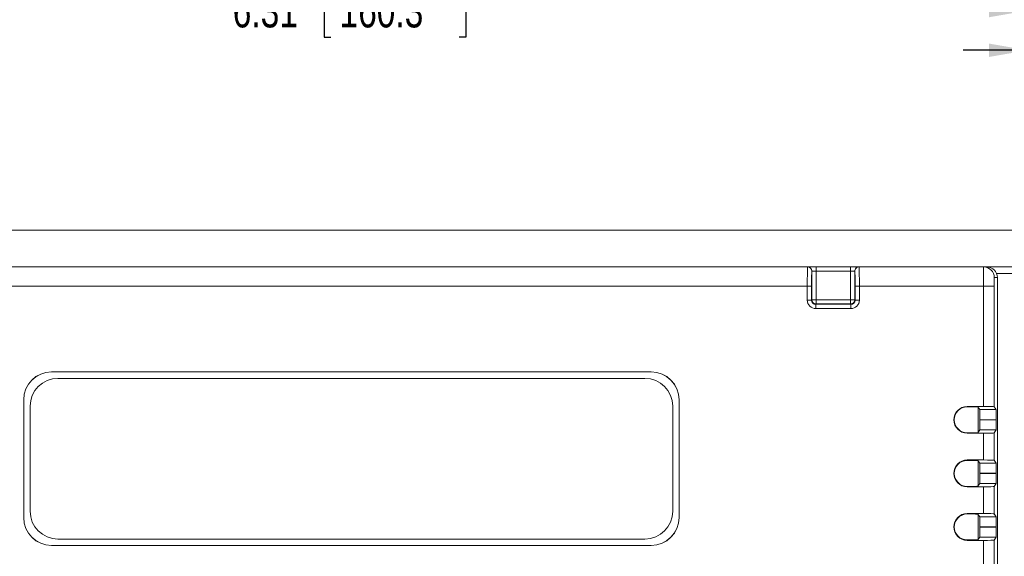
# Model space of a CAD drawing. Header units: inches. Extents: x 0.5 to 33, y 0.5 to 21.5.
# Tile 10 of 35: x 5.4 to 10, y 11.5 to 14. Entities that reach past the tile are written whole.
import ezdxf

# ---------------------------------------------------------------- set-up
doc = ezdxf.new("R2010")
doc.units = ezdxf.units.IN
doc.header["$MEASUREMENT"] = 0
doc.layers.add('2', color=179, linetype='Continuous')
doc.styles.add('SLDTEXTSTYLE1', font='TXT', dxfattribs={"width": 0.75})
doc.dimstyles.new('SLDDIMSTYLE0', dxfattribs={"dimtxt": 0.156, "dimasz": 0.18, "dimexe": 0, "dimexo": 0.0625, "dimgap": 0.039, "dimtad": 0, "dimtih": 1, "dimtoh": 1, "dimrnd": 1e-09, "dimzin": 12, "dimdsep": 46, "dimtxsty": 'SLDTEXTSTYLE1', "dimsah": 1, "dimcen": 0.09, "dimadec": 0, "dimazin": 3, "dimtfac": 1, "dimtdec": 3, "dimtofl": 0, "dimtmove": 0, "dimatfit": 3, "dimfxl": 1, "dimfrac": 2, "dimtolj": 1, "dimtzin": 12, "dimarcsym": 0})
doc.dimstyles.new('SLDDIMSTYLE1', dxfattribs={"dimtxt": 0.156, "dimasz": 0.18, "dimexe": 0, "dimexo": 0.0625, "dimgap": 0.039, "dimtad": 0, "dimtih": 1, "dimtoh": 1, "dimrnd": 1e-09, "dimzin": 12, "dimdsep": 46, "dimtxsty": 'SLDTEXTSTYLE1', "dimsah": 1, "dimcen": 0.09, "dimadec": 0, "dimazin": 3, "dimtfac": 1, "dimtdec": 3, "dimtmove": 0, "dimatfit": 0, "dimfxl": 1, "dimfrac": 2, "dimtolj": 1, "dimtzin": 12, "dimarcsym": 0})

# ---------------------------------------------------------------- blocks, each defined once
blk = doc.blocks.new('_D_6')
at = {"layer": '2'}
for p, q in [((3.6314, 13.0455), (3.6314, 14.5426)), ((6.9081, 14.5464), (6.8765, 14.5464)), ((6.8765, 14.5464), (6.8765, 14.2988)), ((7.3332, 14.5464), (7.3649, 14.5464)), ((7.3649, 14.5464), (7.3649, 14.2988)), ((10.2064, 13.0455), (10.2064, 14.5426)), ((3.6314, 14.4226), (6.4176, 14.4226)), ((10.2064, 14.4226), (7.4203, 14.4226)), ((6.8765, 14.2988), (6.9081, 14.2988)), ((7.3649, 14.2988), (7.3332, 14.2988))]:
    blk.add_line(p, q, dxfattribs=at)
for points in [[(3.6314, 14.4226), (3.8114, 14.3913), (3.8114, 14.4538)], [(10.2064, 14.4226), (10.0264, 14.4538), (10.0264, 14.3913)]]:
    blk.add_solid(points, dxfattribs=at)
at = {"layer": '2', "char_height": 0.156, "attachment_point": 1, "style": 'SLDTEXTSTYLE1'}
for s, insert in [('6.58', (6.4493, 14.4999)), ('167', (6.9478, 14.4999))]:
    blk.add_mtext(s, dxfattribs=dict(at, insert=insert))
blk = doc.blocks.new('_D_7')
at = {"layer": '2'}
for p, q in [((3.7634, 12.1705), (3.7634, 14.1309)), ((6.8212, 14.1347), (6.7895, 14.1347)), ((6.7895, 14.1347), (6.7895, 13.8871)), ((7.4191, 14.1347), (7.4508, 14.1347)), ((7.4508, 14.1347), (7.4508, 13.8871)), ((10.0734, 12.1705), (10.0734, 14.1309)), ((3.7634, 14.0109), (6.3307, 14.0109)), ((10.0734, 14.0109), (7.5062, 14.0109)), ((6.7895, 13.8871), (6.8212, 13.8871)), ((7.4508, 13.8871), (7.4191, 13.8871))]:
    blk.add_line(p, q, dxfattribs=at)
for points in [[(3.7634, 14.0109), (3.9434, 13.9796), (3.9434, 14.0421)], [(10.0734, 14.0109), (9.8934, 14.0421), (9.8934, 13.9796)]]:
    blk.add_solid(points, dxfattribs=at)
at = {"layer": '2', "char_height": 0.156, "attachment_point": 1, "style": 'SLDTEXTSTYLE1'}
for s, insert in [('6.31', (6.3623, 14.0881)), ('160.3', (6.8608, 14.0881))]:
    blk.add_mtext(s, dxfattribs=dict(at, insert=insert))
blk = doc.blocks.new('_D_8')
at = {"layer": '2'}
for p, q in [((10.0734, 12.1705), (10.0734, 13.9455)), ((10.2064, 13.0455), (10.2064, 13.9455)), ((11.2008, 13.9494), (11.1692, 13.9494)), ((11.1692, 13.9494), (11.1692, 13.7017)), ((11.5682, 13.9494), (11.5999, 13.9494)), ((11.5999, 13.9494), (11.5999, 13.7017)), ((10.0734, 13.8255), (9.7734, 13.8255)), ((10.2064, 13.8255), (10.8256, 13.8255)), ((11.1692, 13.7017), (11.2008, 13.7017)), ((11.5999, 13.7017), (11.5682, 13.7017))]:
    blk.add_line(p, q, dxfattribs=at)
for points in [[(10.0734, 13.8255), (9.8934, 13.8568), (9.8934, 13.7943)], [(10.2064, 13.8255), (10.3864, 13.7943), (10.3864, 13.8568)]]:
    blk.add_solid(points, dxfattribs=at)
at = {"layer": '2', "char_height": 0.156, "attachment_point": 1, "style": 'SLDTEXTSTYLE1'}
for s, insert in [('.13', (10.8572, 13.9028)), ('3.4', (11.2404, 13.9028))]:
    blk.add_mtext(s, dxfattribs=dict(at, insert=insert))

msp = doc.modelspace()

# ---------------------------------------------------------------- linework, layer by layer
at = {"color": 7, "linetype": 'Continuous', "lineweight": 15}
for p, q in [((3.6314, 12.9855), (10.2064, 12.9855)), ((10.2064, 12.8145), (3.6314, 12.8145)), ((9.0665, 12.7945), (9.0661, 12.7945)), ((9.0665, 12.6615), (9.0665, 12.7945)), ((9.0665, 12.7945), (9.0865, 12.7945)), ((9.0865, 12.8145), (9.0865, 12.7945)), ((9.0865, 12.7945), (9.0865, 12.6615)), ((9.2464, 12.7945), (9.0865, 12.7945)), ((9.2464, 12.7945), (9.2464, 12.8145)), ((9.2464, 12.6615), (9.2464, 12.7945)), ((9.2464, 12.7945), (9.2664, 12.7945)), ((9.2668, 12.7945), (9.2664, 12.7945)), ((9.2664, 12.7945), (9.2664, 12.6615)), ((9.9327, 12.7645), (9.918, 12.7645)), ((9.9327, 9.5491), (9.9327, 12.7645)), ((9.0449, 12.7245), (4.788, 12.7245)), ((9.0449, 12.6599), (9.0449, 12.7245)), ((9.0449, 12.7245), (9.0649, 12.7245)), ((9.0649, 12.7245), (9.0649, 12.6599)), ((9.268, 12.7245), (9.288, 12.7245)), ((9.268, 12.6599), (9.268, 12.7245)), ((9.288, 12.7245), (9.288, 12.6599)), ((9.8673, 12.7245), (9.288, 12.7245)), ((9.8673, 12.1634), (9.8673, 12.7245)), ((9.8673, 12.7245), (9.9173, 12.7245)), ((9.9173, 12.7245), (9.9173, 12.1621)), ((9.0449, 12.6599), (9.0649, 12.6599)), ((9.0649, 12.6599), (9.0665, 12.6615)), ((9.0665, 12.6615), (9.0865, 12.6615)), ((9.0865, 12.6415), (9.0865, 12.6615)), ((9.0865, 12.6615), (9.2464, 12.6615)), ((9.2464, 12.6615), (9.2464, 12.6415)), ((9.2464, 12.6615), (9.2664, 12.6615)), ((9.2664, 12.6615), (9.268, 12.6599)), ((9.268, 12.6599), (9.288, 12.6599)), ((9.0865, 12.6415), (9.0849, 12.6399)), ((9.0849, 12.6199), (9.0849, 12.6399)), ((9.0849, 12.6399), (9.248, 12.6399)), ((9.248, 12.6199), (9.0849, 12.6199)), ((9.2464, 12.6415), (9.0865, 12.6415)), ((9.248, 12.6399), (9.2464, 12.6415)), ((9.248, 12.6399), (9.248, 12.6199)), ((8.3164, 12.3245), (5.5164, 12.3245)), ((5.5164, 12.3242), (5.5164, 12.3245)), ((8.3164, 12.3242), (5.5164, 12.3242)), ((8.3164, 12.3242), (8.3164, 12.3245)), ((8.2864, 12.2945), (5.5464, 12.2945)), ((5.3864, 12.1945), (5.3864, 11.6445)), ((5.3868, 12.1945), (5.3864, 12.1945)), ((5.3868, 12.1945), (5.3868, 11.6445)), ((8.4461, 12.1945), (8.4464, 12.1945)), ((8.4461, 11.6445), (8.4461, 12.1945)), ((8.4464, 11.6445), (8.4464, 12.1945)), ((5.4164, 12.1645), (5.4164, 11.6745)), ((8.4164, 11.6745), (8.4164, 12.1645)), ((9.8673, 12.1634), (9.7914, 12.1634)), ((9.7914, 12.1615), (9.7914, 12.1634)), ((9.8218, 12.1615), (9.7914, 12.1615)), ((9.8502, 12.1483), (9.8418, 12.161)), ((9.8424, 12.0419), (9.8424, 12.16)), ((9.8502, 12.1483), (9.9265, 12.1483)), ((9.9173, 12.1621), (9.9265, 12.1483)), ((9.9273, 12.1013), (9.851, 12.1013)), ((9.851, 12.1013), (9.851, 12.1006)), ((9.851, 12.1006), (9.9273, 12.1006)), ((9.9273, 12.1006), (9.9273, 12.1013)), ((9.8418, 12.0409), (9.8502, 12.0536)), ((9.9265, 12.0536), (9.8502, 12.0536)), ((9.9265, 12.0536), (9.9173, 12.0397)), ((9.7914, 12.0404), (9.7914, 12.0384)), ((9.7914, 12.0404), (9.8218, 12.0404)), ((9.7914, 12.0384), (9.8673, 12.0384)), ((9.8673, 11.9134), (9.8673, 12.0384)), ((9.9173, 12.0397), (9.9173, 11.9121)), ((9.8673, 11.9134), (9.7914, 11.9134)), ((9.7914, 11.9115), (9.7914, 11.9134)), ((9.8218, 11.9115), (9.7914, 11.9115)), ((9.8502, 11.8983), (9.8418, 11.911)), ((9.8424, 11.7919), (9.8424, 11.91)), ((9.9173, 11.9121), (9.9265, 11.8983)), ((9.8502, 11.8983), (9.9265, 11.8983)), ((9.9273, 11.8513), (9.851, 11.8513)), ((9.851, 11.8513), (9.851, 11.8506)), ((9.851, 11.8506), (9.9273, 11.8506)), ((9.9273, 11.8506), (9.9273, 11.8513)), ((9.7914, 11.7904), (9.7914, 11.7884)), ((9.7914, 11.7904), (9.8218, 11.7904)), ((9.7914, 11.7884), (9.8673, 11.7884)), ((9.8418, 11.7909), (9.8502, 11.8036)), ((9.9265, 11.8036), (9.8502, 11.8036)), ((9.8673, 11.6634), (9.8673, 11.7884)), ((9.9265, 11.8036), (9.9173, 11.7897)), ((9.9173, 11.7897), (9.9173, 11.6621)), ((5.3868, 11.6445), (5.3864, 11.6445)), ((8.4461, 11.6445), (8.4464, 11.6445)), ((9.8673, 11.6634), (9.7914, 11.6634)), ((9.7914, 11.6615), (9.7914, 11.6634)), ((9.8218, 11.6615), (9.7914, 11.6615)), ((9.8502, 11.6483), (9.8418, 11.661)), ((9.8424, 11.5419), (9.8424, 11.66)), ((9.8502, 11.6483), (9.9265, 11.6483)), ((9.9173, 11.6621), (9.9265, 11.6483)), ((9.9273, 11.6013), (9.851, 11.6013)), ((9.851, 11.6013), (9.851, 11.6006)), ((9.851, 11.6006), (9.9273, 11.6006)), ((9.9273, 11.6006), (9.9273, 11.6013)), ((5.5464, 11.5445), (8.2864, 11.5445)), ((9.7914, 11.5404), (9.7914, 11.5384)), ((9.7914, 11.5404), (9.8218, 11.5404)), ((9.7914, 11.5384), (9.8673, 11.5384)), ((9.8418, 11.5409), (9.8502, 11.5536)), ((9.9265, 11.5536), (9.8502, 11.5536)), ((9.8673, 11.4134), (9.8673, 11.5384)), ((9.9265, 11.5536), (9.9173, 11.5397)), ((9.9173, 11.5397), (9.9173, 11.4121)), ((5.5164, 11.5149), (5.5164, 11.5145)), ((5.5164, 11.5149), (8.3164, 11.5149)), ((5.5164, 11.5145), (8.3164, 11.5145)), ((8.3164, 11.5149), (8.3164, 11.5145))]:
    msp.add_line(p, q, dxfattribs=at)
at = {"color": 8, "linetype": 'Continuous', "lineweight": 15}
msp.add_line((10.2064, 12.7845), (9.9286, 12.7845), dxfattribs=at)
at = {"color": 7, "linetype": 'Continuous', "lineweight": 15}
for centre, radius, start, end in [((9.0461, 12.7945), 0.02, 359.995, 89.9962), ((9.0465, 12.7945), 0.02, 359.9958, 89.9958), ((9.2864, 12.7945), 0.02, 90.0038, 180.005), ((9.2868, 12.7945), 0.02, 90.0044, 180.0044), ((9.868, 12.7645), 0.05, 359.9959, 89.9956), ((9.0865, 12.6615), 0.02, 180.0202, 269.9793), ((9.2464, 12.6615), 0.02, 270.0208, 359.9792), ((5.5164, 12.1945), 0.13, 90, 180), ((5.5164, 12.1945), 0.1297, 90, 180), ((8.3164, 12.1945), 0.13, 0, 90), ((8.3164, 12.1945), 0.1297, 0, 90), ((5.5464, 12.1645), 0.13, 90, 180), ((8.2864, 12.1645), 0.13, 0, 90), ((9.7914, 12.1009), 0.0625, 90, 270), ((9.7914, 12.1009), 0.0605, 90, 270), ((9.7914, 11.8509), 0.0625, 90, 270), ((9.7914, 11.8509), 0.0605, 90, 270), ((5.5164, 11.6445), 0.13, 180, 270), ((5.5164, 11.6445), 0.1297, 180, 270), ((5.5464, 11.6745), 0.13, 180, 270), ((8.2864, 11.6745), 0.13, 270, 0), ((8.3164, 11.6445), 0.13, 270, 0), ((8.3164, 11.6445), 0.1297, 270, 0), ((9.7914, 11.6009), 0.0625, 90, 270), ((9.7914, 11.6009), 0.0605, 90, 270)]:
    msp.add_arc(centre, radius, start, end, dxfattribs=at)
for centre, major_axis, ratio, start_param, end_param in [((9.0461, 12.7245), (0, 0.09), 0.013576, 0, 1.570796), ((9.0661, 12.7245), (0, 0.07), 0.017455, 0, 1.570796), ((9.2668, 12.7245), (0, 0.07), 0.017455, 4.712389, 6.283185), ((9.2868, 12.7245), (0, 0.09), 0.013576, 4.712389, 6.283185), ((9.868, 12.7245), (0, 0.09), 0.007758, 0, 1.570796), ((9.8828, 12.7645), (0.0327, 0.0378), 0.998942, 5.425308, 6.996104), ((9.918, 12.7245), (0, 0.04), 0.017455, 0, 1.570796), ((9.0849, 12.6599), (0.0283, 0.0283), 0.999695, 2.356347, 3.926839), ((9.0849, 12.6599), (0.0142, 0.0142), 0.999087, 2.356347, 3.926839), ((9.248, 12.6599), (-0.0283, 0.0283), 0.999695, 2.356347, 3.926839), ((9.248, 12.6599), (-0.0142, 0.0142), 0.999087, 2.356347, 3.926839), ((9.8218, 12.1609), (0.02, 0), 0.026186, 0.017453, 1.570796), ((9.8502, 12.1013), (0, 0.047), 0.017455, 4.712389, 6.257005), ((9.8673, 12.1621), (0.05, 0), 0.026186, 0.017453, 1.570796), ((9.9265, 12.1013), (0, 0.047), 0.017455, 4.712389, 6.257005), ((9.8502, 12.1006), (0, 0.047), 0.017455, 3.167773, 4.712389), ((9.9265, 12.1006), (0, 0.047), 0.017455, 3.167773, 4.712389), ((9.8218, 12.0409), (0.02, 0), 0.026186, 4.712389, 6.265732), ((9.8673, 12.0397), (0.05, 0), 0.026186, 4.712389, 6.265732), ((9.8218, 11.9109), (0.02, 0), 0.026186, 0.017453, 1.570796), ((9.8673, 11.9121), (0.05, 0), 0.026186, 0.017453, 1.570796), ((9.8502, 11.8513), (0, 0.047), 0.017455, 4.712389, 6.257005), ((9.9265, 11.8513), (0, 0.047), 0.017455, 4.712389, 6.257005), ((9.8502, 11.8506), (0, 0.047), 0.017455, 3.167773, 4.712389), ((9.9265, 11.8506), (0, 0.047), 0.017455, 3.167773, 4.712389), ((9.8218, 11.7909), (0.02, 0), 0.026186, 4.712389, 6.265732), ((9.8673, 11.7897), (0.05, 0), 0.026186, 4.712389, 6.265732), ((9.8218, 11.6609), (0.02, 0), 0.026186, 0.017453, 1.570796), ((9.8502, 11.6013), (0, 0.047), 0.017455, 4.712389, 6.257005), ((9.8673, 11.6621), (0.05, 0), 0.026186, 0.017453, 1.570796), ((9.9265, 11.6013), (0, 0.047), 0.017455, 4.712389, 6.257005), ((9.8502, 11.6006), (0, 0.047), 0.017455, 3.167773, 4.712389), ((9.9265, 11.6006), (0, 0.047), 0.017455, 3.167773, 4.712389), ((9.8218, 11.5409), (0.02, 0), 0.026186, 4.712389, 6.265732), ((9.8673, 11.5397), (0.05, 0), 0.026186, 4.712389, 6.265732)]:
    msp.add_ellipse(centre, major_axis=major_axis, ratio=ratio, start_param=start_param, end_param=end_param, dxfattribs=at)

# ---------------------------------------------------------------- dimensions: what is measured, and where the dimension line sits
at = {"layer": '2'}
for base, p1, p2, dimstyle, picture, middle in [((10.206437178, 14.4225932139), (3.631437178, 12.985535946), (10.206437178, 12.985535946), 'SLDDIMSTYLE0', '_D_6', (6.918937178, 14.4225932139)), ((10.0734, 14.0109), (3.7634, 12.1105), (10.0734, 12.1105), 'SLDDIMSTYLE0', '_D_7', (6.9184, 14.0109)), ((10.2064, 13.8255), (10.0734, 12.1105), (10.2064, 12.9855), 'SLDDIMSTYLE1', '_D_8', (11.2404, 13.8255))]:
    dim = msp.add_linear_dim(base=base, p1=p1, p2=p2, dimstyle=dimstyle, dxfattribs=at)
    dim.commit()
    dim.dimension.update_dxf_attribs({"geometry": picture, "text_midpoint": middle, "dimtype": 160})

doc.saveas('drawing.dxf')
